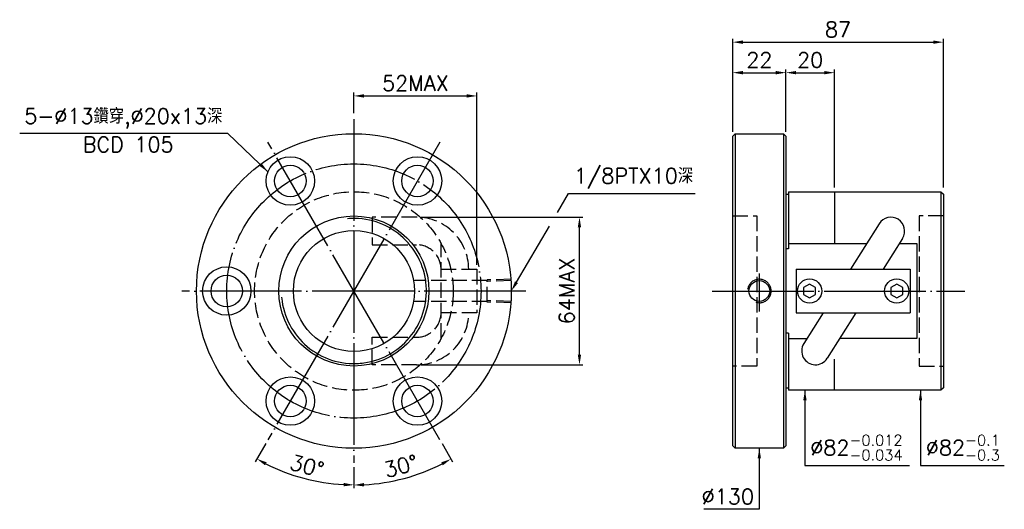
# Model space of a CAD drawing. Header units: millimetres. Extents: x -194 to 212, y 110 to 312.
import ezdxf
from ezdxf.enums import TextEntityAlignment as Align

# ---------------------------------------------------------------- set-up
doc = ezdxf.new("R2010")
doc.units = ezdxf.units.MM
doc.header["$LTSCALE"] = 2.1
for name, pattern in [('CENTER', [22, 20, -1, 0, -1]), ('DASHED', [4, 3, -1]), ('THIN', [200000, 200000, 0])]:
    doc.linetypes.add(name, pattern=pattern)
for name, color, linetype in [('NT', 7, 'Continuous'), ('NT-DIM', 2, 'Continuous'), ('SH', 7, 'Continuous'), ('SH-DIM', 2, 'Continuous')]:
    doc.layers.add(name, color=color, linetype=linetype)
doc.styles.get("Standard").update_dxf_attribs({"font": 'simplex.shx', "bigfont": 'chineset.shx'})
doc.dimstyles.new('ISO-25', dxfattribs={"dimscale": 2.1, "dimtxt": 3, "dimasz": 2, "dimexe": 0.646, "dimexo": 0.862, "dimgap": 1, "dimtad": 1, "dimdec": 3, "dimdsep": 46, "dimtxsty": 'Standard', "dimcen": 1.5, "dimclrd": 256, "dimclre": 256, "dimclrt": 256, "dimazin": 2, "dimtfac": 1, "dimtdec": 3, "dimtmove": 0, "dimatfit": 3, "dimfxl": 0, "dimtolj": 1, "dimlwd": -1, "dimlwe": -1, "dimarcsym": 0})

# ---------------------------------------------------------------- blocks, each defined once
blk = doc.blocks.new('*D12')
at = {"layer": 'Defpoints', "color": 0}
for p in [(187, 302.8), (100, 264), (187, 241)]:
    blk.add_point(p, dxfattribs=at)
at = {"layer": 'NT-DIM'}
for p, q in [((100, 265.8102), (100, 304.1566)), ((104.2, 302.8), (182.8, 302.8)), ((187, 242.8102), (187, 304.1566))]:
    blk.add_line(p, q, dxfattribs=at)
for points in [[(104.2, 303.5), (104.2, 302.1), (100, 302.8)], [(182.8, 303.5), (182.8, 302.1), (187, 302.8)]]:
    blk.add_solid(points, dxfattribs=at)
at = {"layer": 'NT-DIM', "insert": (143.5, 308.05), "char_height": 6.3, "attachment_point": 5}
blk.add_mtext('\\A1;87', dxfattribs=at)
blk = doc.blocks.new('*D14')
at = {"layer": 'Defpoints', "color": 0}
for p in [(122, 290.2), (100, 265), (122, 265)]:
    blk.add_point(p, dxfattribs=at)
at = {"layer": 'NT-DIM'}
for p, q in [((100, 266.8102), (100, 291.5566)), ((104.2, 290.2), (117.8, 290.2)), ((122, 266.8102), (122, 291.5566))]:
    blk.add_line(p, q, dxfattribs=at)
for points in [[(104.2, 290.9), (104.2, 289.5), (100, 290.2)], [(117.8, 290.9), (117.8, 289.5), (122, 290.2)]]:
    blk.add_solid(points, dxfattribs=at)
at = {"layer": 'NT-DIM', "insert": (111, 295.45), "char_height": 6.3, "attachment_point": 5}
blk.add_mtext('\\A1;22', dxfattribs=at)
blk = doc.blocks.new('*D16')
at = {"layer": 'Defpoints', "color": 0}
for p in [(-5.6, 280.6), (-56.43, 271.62), (-5.6, 209)]:
    blk.add_point(p, dxfattribs=at)
at = {"layer": 'NT-DIM'}
for p, q in [((-56.43, 273.43), (-56.43, 281.96)), ((-52.23, 280.6), (-9.8, 280.6)), ((-5.6, 210.81), (-5.6, 281.96))]:
    blk.add_line(p, q, dxfattribs=at)
for points in [[(-52.23, 281.3), (-52.23, 279.9), (-56.43, 280.6)], [(-9.8, 281.3), (-9.8, 279.9), (-5.6, 280.6)]]:
    blk.add_solid(points, dxfattribs=at)
at = {"layer": 'NT-DIM', "insert": (-31.01, 285.85), "char_height": 6.3, "attachment_point": 5}
blk.add_mtext('\\A1;52MAX', dxfattribs=at)
blk = doc.blocks.new('*D17')
at = {"layer": 'Defpoints', "color": 0}
for p in [(-30.51, 230.49), (36.72, 230.49), (-30.51, 169.51)]:
    blk.add_point(p, dxfattribs=at)
at = {"layer": 'NT-DIM'}
for p, q in [((-28.7, 230.49), (38.07, 230.49)), ((36.72, 173.72), (36.72, 226.28)), ((-28.7, 169.51), (38.07, 169.51))]:
    blk.add_line(p, q, dxfattribs=at)
for points in [[(36.02, 226.28), (37.42, 226.28), (36.72, 230.49)], [(36.02, 173.72), (37.42, 173.72), (36.72, 169.51)]]:
    blk.add_solid(points, dxfattribs=at)
at = {"layer": 'NT-DIM', "insert": (31.47, 200), "char_height": 6.3, "attachment_point": 5, "rotation": 90}
blk.add_mtext('\\A1;64MAX', dxfattribs=at)
blk = doc.blocks.new('*D43')
at = {"layer": 'Defpoints', "color": 0}
for p in [(-56.43, 271), (-20.93, 261.49), (-91.93, 138.51), (-56.43, 129), (-83.83, 124.72)]:
    blk.add_point(p, dxfattribs=at)
at = {"layer": 'SH-DIM'}
for p, q in [((-92.83, 136.94), (-97.16, 129.45)), ((-56.43, 127.19), (-56.43, 118.53))]:
    blk.add_line(p, q, dxfattribs=at)
blk.add_arc((-56.43, 200), 80.11, 243.0043, 266.9957, dxfattribs=at)
for points in [[(-93.12, 128), (-92.46, 129.24), (-96.48, 130.62)], [(-60.61, 120.7), (-60.64, 119.3), (-56.43, 119.89)]]:
    blk.add_solid(points, dxfattribs=at)
at = {"layer": 'SH-DIM', "insert": (-75.8, 127.69), "char_height": 6.3, "attachment_point": 5, "rotation": 345}
blk.add_mtext('\\A1;30°', dxfattribs=at)
blk = doc.blocks.new('*D44')
at = {"layer": 'Defpoints', "color": 0}
for p in [(-56.43, 271), (-91.93, 261.49), (-20.93, 138.51), (-56.43, 129), (-42.51, 121.06)]:
    blk.add_point(p, dxfattribs=at)
at = {"layer": 'SH-DIM'}
for p, q in [((-20.02, 136.94), (-15.67, 129.41)), ((-56.43, 127.19), (-56.43, 118.49))]:
    blk.add_line(p, q, dxfattribs=at)
blk.add_arc((-56.43, 200), 80.16, 273.0025, 296.9975, dxfattribs=at)
for points in [[(-20.37, 129.19), (-19.71, 127.96), (-16.35, 130.58)], [(-52.21, 119.25), (-52.25, 120.65), (-56.43, 119.84)]]:
    blk.add_solid(points, dxfattribs=at)
at = {"layer": 'SH-DIM', "insert": (-37.04, 127.65), "char_height": 6.3, "attachment_point": 5, "rotation": 15}
blk.add_mtext('\\A1;30°', dxfattribs=at)
blk = doc.blocks.new('*D49')
at = {"layer": 'Defpoints', "color": 0}
for p in [(142, 290.2), (122, 264), (142, 241)]:
    blk.add_point(p, dxfattribs=at)
at = {"layer": 'SH-DIM'}
for p, q in [((122, 265.8102), (122, 291.5566)), ((126.2, 290.2), (137.8, 290.2)), ((142, 242.8102), (142, 291.5566))]:
    blk.add_line(p, q, dxfattribs=at)
for points in [[(126.2, 290.9), (126.2, 289.5), (122, 290.2)], [(137.8, 290.9), (137.8, 289.5), (142, 290.2)]]:
    blk.add_solid(points, dxfattribs=at)
at = {"layer": 'SH-DIM', "insert": (132, 295.45), "char_height": 6.3, "attachment_point": 5}
blk.add_mtext('\\A1;20', dxfattribs=at)

msp = doc.modelspace()

# ---------------------------------------------------------------- linework, layer by layer
at = {"layer": 'NT', "color": 3, "linetype": 'CENTER'}
for p, q in [((-56.4266, 271), (-56.4266, 129)), ((-20.9266, 261.4878), (-91.9266, 138.5122)), ((-20.9266, 138.5122), (-91.9266, 261.4878)), ((14.5734, 200), (-127.4266, 200))]:
    msp.add_line(p, q, dxfattribs=at)
at = {"layer": 'NT', "color": 7, "linetype": 'Continuous'}
for p, q in [((100, 264), (101, 265)), ((101, 265), (121, 265)), ((101, 265), (101, 135)), ((121, 265), (122, 264)), ((121, 265), (121, 135)), ((100, 136), (100, 264)), ((122, 264), (122, 136)), ((122, 240), (123, 240)), ((123, 241), (123, 217.4356)), ((123, 241), (186, 241)), ((142, 241), (142, 219.6214)), ((186, 241), (187, 240)), ((186, 241), (186, 159)), ((187, 240), (187, 160)), ((160.492, 227.8157), (148.6796, 209)), ((123, 219.6214), (155.3477, 219.6214)), ((170.1471, 221.7543), (162.1399, 209)), ((123, 217.4356), (122, 217.4356)), ((126.2595, 209), (173.2595, 209)), ((126.2595, 209), (126.2595, 191)), ((173.2595, 209), (173.2595, 191)), ((126.2595, 191), (173.2595, 191)), ((137.3792, 191), (129.372, 178.2457)), ((150.8395, 191), (139.0271, 172.1843)), ((123, 182.5644), (122, 182.5644)), ((123, 182.5644), (123, 159)), ((123, 180.3786), (130.7111, 180.3786)), ((142, 159), (142, 171.795)), ((122, 160), (123, 160)), ((186, 159), (123, 159)), ((187, 160), (186, 159)), ((101, 135), (100, 136)), ((121, 135), (101, 135)), ((122, 136), (121, 135))]:
    msp.add_line(p, q, dxfattribs=at)
at = {"layer": 'NT', "color": 1, "linetype": 'DASHED'}
for p, q in [((100, 231), (110, 231)), ((110, 231), (110, 169)), ((187, 231), (177, 231)), ((177, 231), (177, 169)), ((-20.4266, 180.3786), (-20.4266, 219.6214)), ((-20.4266, 209), (-5.5953, 209)), ((-5.5953, 209), (-5.5953, 191)), ((-5.5953, 191), (-20.4266, 191)), ((110, 169), (100, 169)), ((177, 169), (187, 169))]:
    msp.add_line(p, q, dxfattribs=at)
for points in [[(-30.512, 230.4854), (-48.9104, 230.4854), (-48.9104, 219.0854), (-30.512, 219.0854)], [(-30.512, 169.5146), (-48.9104, 169.5146), (-48.9104, 180.9146), (-30.512, 180.9146)]]:
    msp.add_lwpolyline(points, dxfattribs=at)
at = {"layer": 'NT', "color": 7, "linetype": 'Continuous'}
msp.add_lwpolyline([(168.808, 219.6214), (176, 219.6214), (176, 180.3786), (144.1714, 180.3786)], dxfattribs=at)
for points in [[(131.7595, 202.8868), (129.2595, 201.4434), (129.2595, 198.5566), (131.7595, 197.1132), (134.2595, 198.5566), (134.2595, 201.4434)], [(167.7595, 202.8868), (165.2595, 201.4434), (165.2595, 198.5566), (167.7595, 197.1132), (170.2595, 198.5566), (170.2595, 201.4434)]]:
    msp.add_lwpolyline(points, close=True, dxfattribs=at)
for centre, radius in [((-56.4266, 200), 65), ((-82.6766, 245.4663), 10), ((-30.1766, 245.4663), 10), ((-82.6766, 245.4663), 6.5), ((-30.1766, 245.4663), 6.5), ((-56.4266, 200), 31), ((-56.4266, 200), 25), ((-108.9266, 200), 10), ((-108.9266, 200), 6.5), ((111, 200), 4.283), ((131.7595, 200), 5), ((167.7595, 200), 5), ((-82.6766, 154.5337), 10), ((-30.1766, 154.5337), 10), ((-82.6766, 154.5337), 6.5), ((-30.1766, 154.5337), 6.5)]:
    msp.add_circle(centre, radius, dxfattribs=at)
at = {"layer": 'NT', "color": 3, "linetype": 'CENTER'}
msp.add_circle((-56.4266, 200), 52.5, dxfattribs=at)
at = {"layer": 'NT', "color": 1, "linetype": 'DASHED'}
msp.add_circle((-56.4266, 200), 41, dxfattribs=at)
at = {"layer": 'NT', "color": 5, "linetype": 'THIN'}
for centre, radius, start, end in [((-56.4266, 200), 29.956, 185, 95), ((111, 200), 4.8616, 253.542602, 172.445488)]:
    msp.add_arc(centre, radius, start, end, dxfattribs=at)
at = {"layer": 'NT', "color": 1, "linetype": 'DASHED'}
for centre, radius, start, end in [((-30.512, 209), 21.4854, 0, 90), ((-30.512, 209), 10.0854, 0, 90), ((-30.512, 191), 21.4854, 270, 0), ((-30.512, 191), 10.0854, 270, 0)]:
    msp.add_arc(centre, radius, start, end, dxfattribs=at)
at = {"layer": 'NT', "color": 7, "linetype": 'Continuous'}
for centre, start, end in [((165.3195, 224.785), 327.879436, 147.879436), ((134.1995, 175.215), 147.879436, 327.879436)]:
    msp.add_arc(centre, 5.7, start, end, dxfattribs=at)
at = {"layer": 'NT-DIM'}
for points in [[(27.609, 232.4046), (32.2307, 240.2723), (32.3294, 240.256), (84.5294, 240.256)], [(10.7007, 203.6214), (24.3255, 226.8151)]]:
    msp.add_lwpolyline(points, dxfattribs=at)
msp.add_solid([(11.3043, 203.2668), (8.5734, 200), (10.0972, 203.9759)], dxfattribs=at)
at = {"layer": 'SH', "color": 1, "linetype": 'DASHED'}
for p, q in [((-1.4217, 204.3), (-31.4266, 204.3)), ((8.5734, 204.864), (-1.4217, 204.5516)), ((-1.4217, 195.4484), (-1.4217, 204.5516)), ((8.5734, 204.283), (-1.4217, 203.9706)), ((-1.4217, 195.7), (-31.4266, 195.7)), ((8.5734, 195.717), (-1.4217, 196.0294)), ((8.5734, 195.136), (-1.4217, 195.4484))]:
    msp.add_line(p, q, dxfattribs=at)
at = {"layer": 'SH', "color": 3, "linetype": 'CENTER'}
for p, q in [((111, 207.2887), (111, 191.496)), ((91.5264, 200), (195.8077, 200))]:
    msp.add_line(p, q, dxfattribs=at)

# ---------------------------------------------------------------- texts
at = {"layer": 'NT-DIM'}
msp.add_text('BCD 105', height=6.3, dxfattribs=at).set_placement((-149.6506, 263.698), align=Align.TOP_CENTER)
at = {"layer": 'NT-DIM', "char_height": 6.3}
for s, insert, attachment_point in [('5-%%C13鑽穿,%%C20x13深', (-110.7436, 267.1992), 9), ('\\A1;\\A1;1/8PTX10深', (34.4294, 242.356), 7), ('\\A1;\\A1;%%C82{\\H0.7x;\\S-0.012^ -0.034;}', (132.0427, 129.9788), 7), ('\\A1;\\A1;%%C82{\\H0.7x;\\S-0.1^ -0.3;}', (179.7718, 129.9788), 7), ('\\A1;%%c130', (108.8, 111.9), 9)]:
    msp.add_mtext(s, dxfattribs=dict(at, insert=insert, attachment_point=attachment_point))

# ---------------------------------------------------------------- dimensions: what is measured, and where the dimension line sits
at = {"layer": 'NT-DIM'}
for base, p1, p2, picture, middle in [((187, 302.8), (100, 264), (187, 241), '*D12', (143.5, 308.05)), ((122, 290.2), (100, 265), (122, 265), '*D14', (111, 295.45))]:
    dim = msp.add_linear_dim(base=base, p1=p1, p2=p2, dimstyle='ISO-25', dxfattribs=at)
    dim.commit()
    dim.dimension.update_dxf_attribs({"geometry": picture, "text_midpoint": middle})
dim = msp.add_linear_dim(base=(-5.5953, 280.6), p1=(-56.4266, 271.6204), p2=(-5.5953, 209), text='52MAX', dimstyle='ISO-25', dxfattribs=at)
dim.commit()
dim.dimension.update_dxf_attribs({"geometry": '*D16', "text_midpoint": (-31.0109, 285.85)})
dim = msp.add_linear_dim(base=(36.7176, 230.485), p1=(-30.5116, 169.515), p2=(-30.5116, 230.485), angle=90, text='64MAX', dimstyle='ISO-25', dxfattribs=at)
dim.commit()
dim.dimension.update_dxf_attribs({"geometry": '*D17', "text_midpoint": (36.7176, 200), "dimtype": 160})
at = {"layer": 'SH-DIM'}
dim = msp.add_linear_dim(base=(142, 290.2), p1=(122, 264), p2=(142, 241), dimstyle='ISO-25', dxfattribs=at)
dim.commit()
dim.dimension.update_dxf_attribs({"geometry": '*D49', "text_midpoint": (132, 295.45)})
for base, line2, picture, middle in [((-83.8253, 124.7227), ((-20.9266, 261.4878), (-91.9266, 138.5122)), '*D43', (-75.8014, 127.6923)), ((-42.5076, 121.0612), ((-20.9266, 138.5122), (-91.9266, 261.4878)), '*D44', (-37.0394, 127.6459))]:
    dim = msp.add_angular_dim_2l(base=base, line1=((-56.4266, 271), (-56.4266, 129)), line2=line2, dimstyle='ISO-25', dxfattribs=at)
    dim.commit()
    dim.dimension.update_dxf_attribs({"geometry": picture, "text_midpoint": middle})

# ---------------------------------------------------------------- leaders
at = {"layer": 'NT-DIM', "annotation_type": 0, "has_hookline": 1}
for points, hookline_direction, text_width in [([(-91.9266, 249.266), (-108.5444, 265.1114), (-108.6436, 265.0992)], 1, 83.7), ([(129.8427, 159), (129.8427, 127.8788), (129.9427, 127.8788)], 0, 41.01), ([(177.5718, 159), (177.5718, 127.8788), (177.6718, 127.8788)], 0, 32.4), ([(111, 135), (111, 109.8), (110.9, 109.8)], 1, 20.7)]:
    msp.add_leader(points, dimstyle='ISO-25', dxfattribs=dict(at, hookline_direction=hookline_direction, text_width=text_width))

doc.saveas('drawing.dxf')
